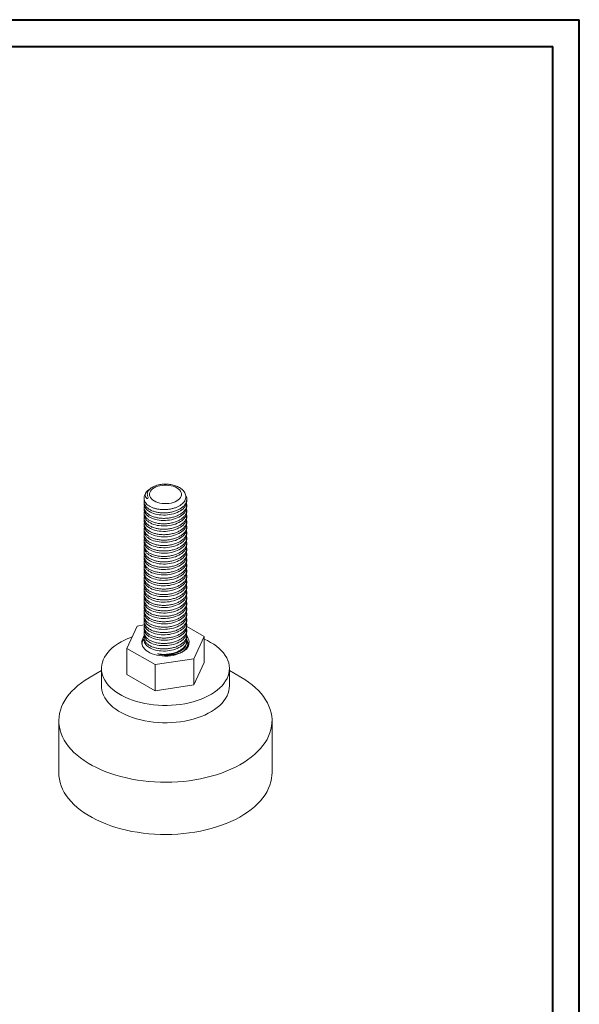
# Model space of a CAD drawing. Header units: millimetres. Extents: x 0 to 210, y 0 to 297.
# Tile 6 of 6: x 105 to 210, y 113 to 297. Entities that reach past the tile are written whole.
import ezdxf

# ---------------------------------------------------------------- set-up
doc = ezdxf.new("R2010")
doc.units = ezdxf.units.MM

msp = doc.modelspace()

# ---------------------------------------------------------------- linework, layer by layer
at = {"color": 7, "linetype": 'Continuous', "lineweight": 40}
for p, q in [((0.08, 297.21), (210.08, 297.21)), ((210.08, 0.21), (210.08, 297.21)), ((210.08, 292.21), (210.08, 297.21)), ((10.08, 292.21), (205.08, 292.21)), ((205.08, 5.21), (205.08, 292.21))]:
    msp.add_line(p, q, dxfattribs=at)
at = {"color": 7, "linetype": 'Continuous', "lineweight": 15}
for p, q in [((136.42, 206.85), (136.42, 207.26)), ((128.42, 206.75), (128.42, 206.34)), ((128.42, 205.73), (128.42, 205.32)), ((136.42, 205.83), (136.42, 206.24)), ((136.42, 204.81), (136.42, 205.21)), ((128.42, 204.7), (128.42, 204.3)), ((128.42, 203.68), (128.42, 203.28)), ((136.42, 203.79), (136.42, 204.19)), ((128.42, 202.66), (128.42, 202.26)), ((128.42, 201.64), (128.42, 201.24)), ((136.42, 202.77), (136.42, 203.17)), ((136.42, 201.75), (136.42, 202.15)), ((128.42, 200.62), (128.42, 200.22)), ((128.42, 199.6), (128.42, 199.2)), ((136.42, 200.73), (136.42, 201.13)), ((136.42, 199.71), (136.42, 200.11)), ((128.42, 198.58), (128.42, 198.18)), ((136.42, 198.69), (136.42, 199.09)), ((136.42, 197.66), (136.42, 198.07)), ((128.42, 197.56), (128.42, 197.15)), ((128.42, 196.54), (128.42, 196.13)), ((136.42, 196.64), (136.42, 197.05)), ((136.42, 195.62), (136.42, 196.03)), ((128.42, 195.52), (128.42, 195.11)), ((128.42, 194.5), (128.42, 194.09)), ((136.42, 194.6), (136.42, 195.01)), ((136.42, 193.58), (136.42, 193.99)), ((128.42, 193.48), (128.42, 193.07)), ((128.42, 192.46), (128.42, 192.05)), ((136.42, 192.56), (136.42, 192.97)), ((128.42, 191.44), (128.42, 191.03)), ((128.42, 190.41), (128.42, 190.01)), ((136.42, 191.54), (136.42, 191.95)), ((136.42, 190.52), (136.42, 190.93)), ((128.42, 189.39), (128.42, 188.99)), ((136.42, 189.5), (136.42, 189.9)), ((136.42, 188.48), (136.42, 188.88)), ((128.42, 188.37), (128.42, 187.97)), ((128.42, 187.35), (128.42, 186.95)), ((136.42, 187.46), (136.42, 187.86)), ((136.42, 186.44), (136.42, 186.84)), ((128.42, 186.33), (128.42, 185.93)), ((128.42, 185.31), (128.42, 184.91)), ((136.42, 185.42), (136.42, 185.82)), ((136.42, 184.4), (136.42, 184.8)), ((127.12, 183.47), (125.17, 179.28)), ((128.46, 183.67), (127.12, 183.47)), ((128.42, 184.29), (128.42, 183.89)), ((128.42, 183.27), (128.42, 182.87)), ((136.42, 183.38), (136.42, 183.78)), ((139.67, 181.52), (136.42, 183.4)), ((128.42, 182.25), (128.42, 181.84)), ((128.42, 181.23), (128.42, 180.82)), ((136.42, 182.35), (136.42, 182.76)), ((136.42, 181.33), (136.42, 181.74)), ((137.73, 177.34), (139.67, 181.52)), ((139.67, 181.52), (139.67, 176.62)), ((125.17, 179.28), (130.48, 176.22)), ((125.17, 179.28), (125.17, 174.38)), ((136.42, 180.4), (136.42, 180.72)), ((130.48, 176.22), (137.73, 177.34)), ((135.56, 178.58), (135.56, 178.57)), ((137.73, 177.34), (137.73, 172.44)), ((120.42, 175.5), (120.42, 172.24)), ((130.48, 176.22), (130.48, 171.32)), ((137.73, 172.44), (139.67, 176.62)), ((144.42, 172.24), (144.42, 175.5)), ((120.42, 175.11), (118.28, 173.87)), ((125.17, 174.38), (130.48, 171.32)), ((146.57, 173.87), (144.42, 175.11)), ((130.48, 171.32), (137.73, 172.44)), ((112.42, 165.7), (112.42, 155.91)), ((152.42, 155.91), (152.42, 165.7))]:
    msp.add_line(p, q, dxfattribs=at)
at = {"color": 8, "linetype": 'Continuous', "lineweight": 15}
msp.add_line((135.56, 178.58), (135.16, 178.38), dxfattribs=at)
at = {"color": 7, "linetype": 'Continuous', "lineweight": 15, "flags": 128}
for points in [[(129.6, 209.24), (129.55, 209.22), (129.16, 208.94), (128.89, 208.66), (128.71, 208.34), (128.65, 208.04), (128.71, 207.73), (128.78, 207.59), (128.9, 207.46), (128.96, 207.42), (129.03, 207.39), (129.07, 207.39), (129.09, 207.39), (129.11, 207.4), (129.12, 207.41), (129.14, 207.43), (129.15, 207.46), (129.17, 207.57), (129.18, 207.64), (129.18, 207.64)], [(130.3, 206.94), (130.63, 206.78), (130.99, 206.64), (131.37, 206.54), (131.79, 206.47), (132.21, 206.44), (132.64, 206.44), (133.06, 206.47), (133.47, 206.54), (133.86, 206.64), (134.22, 206.78), (134.54, 206.94), (134.82, 207.13), (135.06, 207.33), (135.23, 207.56), (135.35, 207.8), (135.42, 208.04), (135.42, 208.29), (135.35, 208.53), (135.23, 208.77), (135.06, 208.99), (134.82, 209.2), (134.54, 209.39), (134.22, 209.55), (133.86, 209.68), (133.47, 209.79), (133.06, 209.86), (132.64, 209.89), (132.21, 209.89), (131.79, 209.86), (131.37, 209.79), (130.99, 209.68), (130.63, 209.55), (130.3, 209.39), (130.02, 209.2), (129.79, 208.99), (129.61, 208.77), (129.49, 208.53), (129.43, 208.29), (129.43, 208.04), (129.49, 207.8), (129.61, 207.56), (129.79, 207.33), (130.02, 207.13), (130.3, 206.94)], [(140.91, 180.4), (141.49, 180.04), (142.02, 179.66), (142.5, 179.26), (142.94, 178.84), (143.32, 178.41), (143.65, 177.95), (143.92, 177.49), (144.13, 177.02), (144.29, 176.54), (144.39, 176.05), (144.42, 175.56), (144.4, 175.08), (144.32, 174.59), (144.18, 174.11), (143.98, 173.63), (143.72, 173.17), (143.41, 172.71), (143.04, 172.27), (142.62, 171.85), (142.14, 171.44), (141.62, 171.06), (141.06, 170.69), (140.45, 170.35), (139.8, 170.04), (139.11, 169.75), (138.39, 169.49), (137.64, 169.27), (136.87, 169.07), (136.07, 168.9), (135.26, 168.77), (134.43, 168.67), (133.59, 168.61), (132.74, 168.58), (131.89, 168.58), (131.05, 168.62), (130.21, 168.69), (129.39, 168.8), (128.57, 168.94), (127.78, 169.11), (127.01, 169.32), (126.27, 169.56), (125.56, 169.82), (124.88, 170.11), (124.24, 170.43), (123.64, 170.78), (123.09, 171.15), (122.58, 171.54), (122.12, 171.95), (121.71, 172.38), (121.36, 172.82), (121.06, 173.28), (120.81, 173.75), (120.63, 174.23), (120.5, 174.71), (120.43, 175.2), (120.43, 175.69), (120.48, 176.17), (120.59, 176.66), (120.76, 177.14), (120.99, 177.61), (121.28, 178.07), (121.62, 178.52), (122.01, 178.95), (122.46, 179.36), (122.96, 179.76), (123.5, 180.14), (124.09, 180.49), (124.72, 180.81), (125.39, 181.11), (126.09, 181.39), (126.16, 181.41)], [(128.45, 181.57), (128.34, 181.43), (128.16, 181.15), (128.04, 180.86), (127.97, 180.57), (127.97, 180.27), (128.03, 179.98), (128.14, 179.69), (128.31, 179.41), (128.54, 179.14), (128.81, 178.89), (129.14, 178.66), (129.51, 178.45), (129.92, 178.27), (130.36, 178.12), (130.83, 178), (131.32, 177.91), (131.82, 177.85), (132.33, 177.83), (132.85, 177.84), (133.35, 177.89), (133.85, 177.96), (134.33, 178.07), (134.78, 178.22), (135.2, 178.39), (135.58, 178.59)], [(139.67, 181.02), (140.29, 180.73), (140.91, 180.4)], [(130.95, 178.26), (131.42, 178.17), (131.91, 178.11), (132.41, 178.09), (132.91, 178.11), (133.4, 178.16), (133.87, 178.25), (134.32, 178.37), (134.74, 178.52), (135.13, 178.7), (135.48, 178.91), (135.77, 179.14), (136.02, 179.39), (136.21, 179.66), (136.34, 179.93), (136.41, 180.22), (136.42, 180.4)], [(146.57, 173.87), (147.32, 173.41), (148.02, 172.93), (148.68, 172.43), (149.3, 171.9), (149.86, 171.36), (150.37, 170.81), (150.82, 170.23), (151.22, 169.65), (151.57, 169.05), (151.85, 168.44), (152.08, 167.82), (152.25, 167.2), (152.37, 166.57), (152.42, 165.94), (152.41, 165.31), (152.34, 164.68), (152.22, 164.05), (152.03, 163.43), (151.79, 162.82), (151.49, 162.21), (151.13, 161.62), (150.71, 161.03), (150.24, 160.46), (149.72, 159.91), (149.15, 159.37), (148.52, 158.85), (147.85, 158.36), (147.13, 157.88), (146.37, 157.43), (145.57, 157), (144.72, 156.6), (143.84, 156.23), (142.93, 155.88), (141.99, 155.56), (141.01, 155.28), (140.01, 155.02), (138.99, 154.8), (137.95, 154.61), (136.89, 154.45), (135.82, 154.33), (134.74, 154.24), (133.65, 154.18), (132.56, 154.16), (131.47, 154.17), (130.38, 154.22), (129.29, 154.3), (128.22, 154.42), (127.16, 154.57), (126.11, 154.75), (125.09, 154.96), (124.08, 155.21), (123.1, 155.49), (122.15, 155.8), (121.23, 156.14), (120.34, 156.5), (119.49, 156.9), (118.67, 157.32), (117.9, 157.77), (117.17, 158.24), (116.49, 158.73), (115.85, 159.24), (115.26, 159.77), (114.73, 160.32), (114.25, 160.89), (113.82, 161.47), (113.44, 162.06), (113.13, 162.67), (112.87, 163.28), (112.67, 163.9), (112.53, 164.52), (112.45, 165.15), (112.42, 165.78), (112.46, 166.41), (112.56, 167.04), (112.71, 167.67), (112.93, 168.28), (113.2, 168.9), (113.53, 169.5), (113.92, 170.09), (114.36, 170.66), (114.86, 171.23), (115.41, 171.77), (116.01, 172.3), (116.65, 172.81), (117.35, 173.29), (118.09, 173.76), (118.28, 173.87)], [(144.42, 172.24), (144.4, 171.81), (144.32, 171.32), (144.18, 170.84), (143.98, 170.37), (143.72, 169.9), (143.41, 169.45), (143.04, 169), (142.62, 168.58), (142.14, 168.17), (141.62, 167.79), (141.06, 167.43), (140.45, 167.09), (139.8, 166.77), (139.11, 166.49), (138.39, 166.23), (137.64, 166), (136.87, 165.8), (136.07, 165.64), (135.26, 165.5), (134.43, 165.41), (133.59, 165.34), (132.74, 165.31), (131.89, 165.32), (131.05, 165.35), (130.21, 165.43), (129.39, 165.53), (128.57, 165.68), (127.78, 165.85), (127.01, 166.05), (126.27, 166.29), (125.56, 166.55), (124.88, 166.85), (124.24, 167.17), (123.64, 167.51), (123.09, 167.88), (122.58, 168.27), (122.12, 168.69), (121.71, 169.11), (121.36, 169.56), (121.06, 170.01), (120.81, 170.48), (120.63, 170.96), (120.5, 171.44), (120.43, 171.93), (120.42, 172.24)], [(152.42, 155.91), (152.41, 155.51), (152.34, 154.88), (152.22, 154.26), (152.03, 153.63), (151.79, 153.02), (151.49, 152.41), (151.13, 151.82), (150.71, 151.23), (150.24, 150.66), (149.72, 150.11), (149.15, 149.57), (148.52, 149.06), (147.85, 148.56), (147.13, 148.08), (146.37, 147.63), (145.57, 147.2), (144.72, 146.8), (143.84, 146.43), (142.93, 146.08), (141.99, 145.77), (141.01, 145.48), (140.01, 145.22), (138.99, 145), (137.95, 144.81), (136.89, 144.65), (135.82, 144.53), (134.74, 144.44), (133.65, 144.38), (132.56, 144.36), (131.47, 144.37), (130.38, 144.42), (129.29, 144.5), (128.22, 144.62), (127.16, 144.77), (126.11, 144.95), (125.09, 145.17), (124.08, 145.41), (123.1, 145.69), (122.15, 146), (121.23, 146.34), (120.34, 146.71), (119.49, 147.1), (118.67, 147.52), (117.9, 147.97), (117.17, 148.44), (116.49, 148.93), (115.85, 149.44), (115.26, 149.97), (114.73, 150.52), (114.25, 151.09), (113.82, 151.67), (113.44, 152.26), (113.13, 152.87), (112.87, 153.48), (112.67, 154.1), (112.53, 154.73), (112.45, 155.35), (112.42, 155.91)]]:
    msp.add_lwpolyline(points, dxfattribs=at)
at = {"color": 7, "linetype": 'Continuous', "lineweight": 15}
for centre, radius, start, end in [((135.11, 180.38), 1.75, 303.172, 41.3646), ((133.75, 181.77), 3.67, 299.8698, 309.1103)]:
    msp.add_arc(centre, radius, start, end, dxfattribs=at)
for points, knots in [([(135.49, 209.13), (135.61, 209.03), (135.84, 208.82), (136.08, 208.47), (136.23, 208.1), (136.28, 207.71), (136.22, 207.32), (136.05, 206.94), (135.78, 206.58), (135.41, 206.25), (134.96, 205.96), (134.43, 205.71), (133.85, 205.52), (133.22, 205.38), (132.57, 205.31), (131.9, 205.3), (131.26, 205.35), (130.63, 205.47), (130.06, 205.64), (129.55, 205.87), (129.13, 206.14), (128.79, 206.45), (128.55, 206.79), (128.43, 207.11), (128.44, 207.31), (128.44, 207.38)], [0, 0, 0, 0, 0.040193, 0.08262, 0.126275, 0.168718, 0.212361, 0.255348, 0.299562, 0.342851, 0.387389, 0.430872, 0.475587, 0.519542, 0.56477, 0.60873, 0.65394, 0.698324, 0.743994, 0.788398, 0.83408, 0.878648, 0.924504, 0.971834, 1, 1, 1, 1]), ([(129.18, 207.64), (129.13, 207.73), (129.04, 207.91), (129.01, 208.21), (129.05, 208.51), (129.18, 208.81), (129.41, 209.1), (129.72, 209.37), (130.12, 209.6), (130.58, 209.79), (130.93, 209.9), (131.12, 209.94), (131.14, 209.94)], [0, 0, 0, 0, 0.09912, 0.200669, 0.308717, 0.419653, 0.532006, 0.647604, 0.760193, 0.875856, 0.991835, 1, 1, 1, 1]), ([(135.49, 209.13), (135.41, 209.19), (135.23, 209.34), (134.9, 209.53), (134.51, 209.7), (134.1, 209.85), (133.67, 209.96), (133.22, 210.03), (132.76, 210.08), (132.3, 210.08), (131.84, 210.06), (131.45, 210.01), (131.22, 209.96), (131.14, 209.94)], [0, 0, 0, 0, 0.076341, 0.171791, 0.26864, 0.36581, 0.462711, 0.559216, 0.6554, 0.751435, 0.847536, 0.943882, 1, 1, 1, 1]), ([(128.92, 208.69), (128.9, 208.67), (128.81, 208.57), (128.69, 208.36), (128.54, 208.06), (128.46, 207.74), (128.42, 207.51), (128.42, 207.39), (128.43, 207.38)], [0, 0, 0, 0, 0.046732, 0.27934, 0.504843, 0.747595, 0.982777, 1, 1, 1, 1]), ([(128.48, 207.05), (128.45, 206.95), (128.39, 206.71), (128.48, 206.32), (128.7, 205.92), (129.08, 205.55), (129.58, 205.23), (130.18, 204.97), (130.88, 204.79), (131.64, 204.69), (132.42, 204.68), (133.21, 204.75), (133.96, 204.92), (134.66, 205.17), (135.27, 205.49), (135.77, 205.87), (136.14, 206.3), (136.37, 206.77), (136.44, 207.25), (136.4, 207.66), (136.28, 207.89), (136.23, 207.98)], [0, 0, 0, 0, 0.039937, 0.094196, 0.149523, 0.204851, 0.25911, 0.313369, 0.368696, 0.424024, 0.478283, 0.532542, 0.587869, 0.643197, 0.697456, 0.751715, 0.807043, 0.86237, 0.916629, 0.968241, 1, 1, 1, 1]), ([(136.42, 206.85), (136.42, 206.54), (136.32, 206.21), (135.92, 205.6), (135.61, 205.32), (134.89, 204.86), (134.44, 204.67), (133.46, 204.39), (132.93, 204.31), (131.91, 204.27), (131.38, 204.3), (130.4, 204.49), (129.96, 204.65), (129.23, 205.02), (128.93, 205.26), (128.52, 205.78), (128.42, 206.07), (128.42, 206.34)], [0, 0, 0, 0, 0.125, 0.125, 0.25, 0.25, 0.375, 0.375, 0.5, 0.5, 0.625, 0.625, 0.75, 0.75, 0.875, 0.875, 1, 1, 1, 1]), ([(128.48, 206.03), (128.45, 205.93), (128.39, 205.69), (128.48, 205.3), (128.7, 204.9), (129.08, 204.53), (129.58, 204.21), (130.18, 203.95), (130.88, 203.77), (131.64, 203.67), (132.42, 203.66), (133.21, 203.73), (133.96, 203.9), (134.66, 204.15), (135.27, 204.46), (135.77, 204.85), (136.14, 205.28), (136.37, 205.75), (136.45, 206.18), (136.4, 206.44), (136.37, 206.54)], [0, 0, 0, 0, 0.042262, 0.099261, 0.157382, 0.215503, 0.272502, 0.329501, 0.387622, 0.445743, 0.502742, 0.559741, 0.617862, 0.675984, 0.732982, 0.789981, 0.848102, 0.906224, 0.963223, 1, 1, 1, 1]), ([(136.42, 205.83), (136.42, 205.52), (136.32, 205.19), (135.92, 204.58), (135.61, 204.3), (134.89, 203.84), (134.44, 203.64), (133.46, 203.37), (132.93, 203.29), (131.91, 203.25), (131.38, 203.28), (130.4, 203.47), (129.96, 203.63), (129.23, 204), (128.93, 204.24), (128.52, 204.76), (128.42, 205.05), (128.42, 205.32)], [0, 0, 0, 0, 0.125, 0.125, 0.25, 0.25, 0.375, 0.375, 0.5, 0.5, 0.625, 0.625, 0.75, 0.75, 0.875, 0.875, 1, 1, 1, 1]), ([(128.48, 205.01), (128.45, 204.91), (128.39, 204.67), (128.48, 204.28), (128.7, 203.88), (129.08, 203.51), (129.58, 203.19), (130.18, 202.93), (130.88, 202.75), (131.64, 202.65), (132.42, 202.64), (133.21, 202.71), (133.96, 202.88), (134.66, 203.12), (135.27, 203.44), (135.77, 203.83), (136.14, 204.26), (136.37, 204.73), (136.45, 205.16), (136.4, 205.42), (136.37, 205.52)], [0, 0, 0, 0, 0.0422619, 0.0992608, 0.157382, 0.2155032, 0.2725021, 0.3295009, 0.3876221, 0.4457434, 0.5027422, 0.5597411, 0.6178623, 0.6759835, 0.7329824, 0.7899813, 0.8481025, 0.9062237, 0.9632226, 1, 1, 1, 1]), ([(136.42, 204.81), (136.42, 204.5), (136.32, 204.17), (135.92, 203.56), (135.61, 203.28), (134.89, 202.82), (134.44, 202.62), (133.46, 202.35), (132.93, 202.27), (131.91, 202.23), (131.38, 202.26), (130.4, 202.45), (129.96, 202.61), (129.23, 202.98), (128.93, 203.22), (128.52, 203.74), (128.42, 204.02), (128.42, 204.3)], [0, 0, 0, 0, 0.125, 0.125, 0.25, 0.25, 0.375, 0.375, 0.5, 0.5, 0.625, 0.625, 0.75, 0.75, 0.875, 0.875, 1, 1, 1, 1]), ([(128.48, 203.99), (128.45, 203.89), (128.39, 203.65), (128.48, 203.26), (128.7, 202.86), (129.08, 202.49), (129.58, 202.17), (130.18, 201.91), (130.88, 201.73), (131.64, 201.63), (132.42, 201.62), (133.21, 201.69), (133.96, 201.86), (134.66, 202.1), (135.27, 202.42), (135.77, 202.8), (136.14, 203.24), (136.37, 203.71), (136.45, 204.14), (136.4, 204.4), (136.37, 204.5)], [0, 0, 0, 0, 0.042262, 0.099261, 0.157382, 0.215503, 0.272502, 0.329501, 0.387622, 0.445743, 0.502742, 0.559741, 0.617862, 0.675984, 0.732982, 0.789981, 0.848102, 0.906224, 0.963223, 1, 1, 1, 1]), ([(136.42, 203.79), (136.42, 203.47), (136.32, 203.15), (135.92, 202.54), (135.61, 202.26), (134.89, 201.8), (134.44, 201.6), (133.46, 201.32), (132.93, 201.24), (131.91, 201.21), (131.38, 201.24), (130.4, 201.43), (129.96, 201.58), (129.23, 201.96), (128.93, 202.2), (128.52, 202.72), (128.42, 203), (128.42, 203.28)], [0, 0, 0, 0, 0.125, 0.125, 0.25, 0.25, 0.375, 0.375, 0.5, 0.5, 0.625, 0.625, 0.75, 0.75, 0.875, 0.875, 1, 1, 1, 1]), ([(128.48, 202.97), (128.45, 202.87), (128.39, 202.63), (128.48, 202.24), (128.7, 201.84), (129.08, 201.47), (129.58, 201.15), (130.18, 200.89), (130.88, 200.71), (131.64, 200.61), (132.42, 200.59), (133.21, 200.67), (133.96, 200.83), (134.66, 201.08), (135.27, 201.4), (135.77, 201.78), (136.14, 202.22), (136.37, 202.69), (136.45, 203.12), (136.4, 203.38), (136.37, 203.48)], [0, 0, 0, 0, 0.042262, 0.099261, 0.157382, 0.215503, 0.272502, 0.329501, 0.387622, 0.445743, 0.502742, 0.559741, 0.617862, 0.675984, 0.732982, 0.789981, 0.848102, 0.906224, 0.963223, 1, 1, 1, 1]), ([(136.42, 202.77), (136.42, 202.45), (136.32, 202.13), (135.92, 201.52), (135.61, 201.24), (134.89, 200.78), (134.44, 200.58), (133.46, 200.3), (132.93, 200.22), (131.91, 200.18), (131.38, 200.22), (130.4, 200.41), (129.96, 200.56), (129.23, 200.94), (128.93, 201.18), (128.52, 201.7), (128.42, 201.98), (128.42, 202.26)], [0, 0, 0, 0, 0.125, 0.125, 0.25, 0.25, 0.375, 0.375, 0.5, 0.5, 0.625, 0.625, 0.75, 0.75, 0.875, 0.875, 1, 1, 1, 1]), ([(128.48, 201.95), (128.45, 201.85), (128.39, 201.61), (128.48, 201.22), (128.7, 200.82), (129.08, 200.45), (129.58, 200.13), (130.18, 199.87), (130.88, 199.69), (131.64, 199.59), (132.42, 199.57), (133.21, 199.65), (133.96, 199.81), (134.66, 200.06), (135.27, 200.38), (135.77, 200.76), (136.14, 201.2), (136.37, 201.67), (136.45, 202.1), (136.4, 202.36), (136.37, 202.46)], [0, 0, 0, 0, 0.042262, 0.099261, 0.157382, 0.215503, 0.272502, 0.329501, 0.387622, 0.445743, 0.502742, 0.559741, 0.617862, 0.675984, 0.732982, 0.789981, 0.848102, 0.906224, 0.963223, 1, 1, 1, 1]), ([(136.42, 201.75), (136.42, 201.43), (136.32, 201.11), (135.92, 200.5), (135.61, 200.22), (134.89, 199.76), (134.44, 199.56), (133.46, 199.28), (132.93, 199.2), (131.91, 199.16), (131.38, 199.2), (130.4, 199.39), (129.96, 199.54), (129.23, 199.92), (128.93, 200.16), (128.52, 200.68), (128.42, 200.96), (128.42, 201.24)], [0, 0, 0, 0, 0.125, 0.125, 0.25, 0.25, 0.375, 0.375, 0.5, 0.5, 0.625, 0.625, 0.75, 0.75, 0.875, 0.875, 1, 1, 1, 1]), ([(128.48, 200.93), (128.45, 200.83), (128.39, 200.59), (128.48, 200.2), (128.7, 199.8), (129.08, 199.43), (129.58, 199.11), (130.18, 198.85), (130.88, 198.67), (131.64, 198.57), (132.42, 198.55), (133.21, 198.63), (133.96, 198.79), (134.66, 199.04), (135.27, 199.36), (135.77, 199.74), (136.14, 200.18), (136.37, 200.65), (136.45, 201.08), (136.4, 201.34), (136.37, 201.44)], [0, 0, 0, 0, 0.042262, 0.099261, 0.157382, 0.215503, 0.272502, 0.329501, 0.387622, 0.445743, 0.502742, 0.559741, 0.617862, 0.675984, 0.732982, 0.789981, 0.848102, 0.906224, 0.963223, 1, 1, 1, 1]), ([(136.42, 200.73), (136.42, 200.41), (136.32, 200.08), (135.92, 199.47), (135.61, 199.19), (134.89, 198.74), (134.44, 198.54), (133.46, 198.26), (132.93, 198.18), (131.91, 198.14), (131.38, 198.18), (130.4, 198.37), (129.96, 198.52), (129.23, 198.9), (128.93, 199.14), (128.52, 199.66), (128.42, 199.94), (128.42, 200.22)], [0, 0, 0, 0, 0.125, 0.125, 0.25, 0.25, 0.375, 0.375, 0.5, 0.5, 0.625, 0.625, 0.75, 0.75, 0.875, 0.875, 1, 1, 1, 1]), ([(128.48, 199.91), (128.45, 199.81), (128.39, 199.57), (128.48, 199.18), (128.7, 198.78), (129.08, 198.41), (129.58, 198.09), (130.18, 197.83), (130.88, 197.64), (131.64, 197.55), (132.42, 197.53), (133.21, 197.61), (133.96, 197.77), (134.66, 198.02), (135.27, 198.34), (135.77, 198.72), (136.14, 199.16), (136.37, 199.63), (136.45, 200.06), (136.4, 200.32), (136.37, 200.42)], [0, 0, 0, 0, 0.0422619, 0.0992608, 0.157382, 0.2155032, 0.2725021, 0.3295009, 0.3876221, 0.4457434, 0.5027422, 0.5597411, 0.6178623, 0.6759835, 0.7329824, 0.7899813, 0.8481025, 0.9062237, 0.9632226, 1, 1, 1, 1]), ([(136.42, 199.71), (136.42, 199.39), (136.32, 199.06), (135.92, 198.45), (135.61, 198.17), (134.89, 197.72), (134.44, 197.52), (133.46, 197.24), (132.93, 197.16), (131.91, 197.12), (131.38, 197.16), (130.4, 197.35), (129.96, 197.5), (129.23, 197.88), (128.93, 198.12), (128.52, 198.64), (128.42, 198.92), (128.42, 199.2)], [0, 0, 0, 0, 0.125, 0.125, 0.25, 0.25, 0.375, 0.375, 0.5, 0.5, 0.625, 0.625, 0.75, 0.75, 0.875, 0.875, 1, 1, 1, 1]), ([(128.48, 198.89), (128.45, 198.79), (128.39, 198.55), (128.48, 198.16), (128.7, 197.75), (129.08, 197.38), (129.58, 197.06), (130.18, 196.81), (130.88, 196.62), (131.64, 196.52), (132.42, 196.51), (133.21, 196.59), (133.96, 196.75), (134.66, 197), (135.27, 197.32), (135.77, 197.7), (136.14, 198.14), (136.37, 198.61), (136.45, 199.03), (136.4, 199.3), (136.37, 199.4)], [0, 0, 0, 0, 0.042262, 0.099261, 0.157382, 0.215503, 0.272502, 0.329501, 0.387622, 0.445743, 0.502742, 0.559741, 0.617862, 0.675984, 0.732982, 0.789981, 0.848102, 0.906224, 0.963223, 1, 1, 1, 1]), ([(136.42, 198.69), (136.42, 198.37), (136.32, 198.04), (135.92, 197.43), (135.61, 197.15), (134.89, 196.7), (134.44, 196.5), (133.46, 196.22), (132.93, 196.14), (131.91, 196.1), (131.38, 196.14), (130.4, 196.33), (129.96, 196.48), (129.23, 196.86), (128.93, 197.09), (128.52, 197.62), (128.42, 197.9), (128.42, 198.18)], [0, 0, 0, 0, 0.125, 0.125, 0.25, 0.25, 0.375, 0.375, 0.5, 0.5, 0.625, 0.625, 0.75, 0.75, 0.875, 0.875, 1, 1, 1, 1]), ([(128.48, 197.87), (128.45, 197.77), (128.39, 197.52), (128.48, 197.14), (128.7, 196.73), (129.08, 196.36), (129.58, 196.04), (130.18, 195.79), (130.88, 195.6), (131.64, 195.5), (132.42, 195.49), (133.21, 195.57), (133.96, 195.73), (134.66, 195.98), (135.27, 196.3), (135.77, 196.68), (136.14, 197.12), (136.37, 197.59), (136.45, 198.01), (136.4, 198.28), (136.37, 198.38)], [0, 0, 0, 0, 0.042262, 0.099261, 0.157382, 0.215503, 0.272502, 0.329501, 0.387622, 0.445743, 0.502742, 0.559741, 0.617862, 0.675984, 0.732982, 0.789981, 0.848102, 0.906224, 0.963223, 1, 1, 1, 1]), ([(136.42, 197.66), (136.42, 197.35), (136.32, 197.02), (135.92, 196.41), (135.61, 196.13), (134.89, 195.68), (134.44, 195.48), (133.46, 195.2), (132.93, 195.12), (131.91, 195.08), (131.38, 195.12), (130.4, 195.31), (129.96, 195.46), (129.23, 195.84), (128.93, 196.07), (128.52, 196.6), (128.42, 196.88), (128.42, 197.15)], [0, 0, 0, 0, 0.125, 0.125, 0.25, 0.25, 0.375, 0.375, 0.5, 0.5, 0.625, 0.625, 0.75, 0.75, 0.875, 0.875, 1, 1, 1, 1]), ([(128.48, 196.85), (128.45, 196.74), (128.39, 196.5), (128.48, 196.12), (128.7, 195.71), (129.08, 195.34), (129.58, 195.02), (130.18, 194.77), (130.88, 194.58), (131.64, 194.48), (132.42, 194.47), (133.21, 194.55), (133.96, 194.71), (134.66, 194.96), (135.27, 195.28), (135.77, 195.66), (136.14, 196.1), (136.37, 196.57), (136.45, 196.99), (136.4, 197.25), (136.37, 197.36)], [0, 0, 0, 0, 0.042262, 0.099261, 0.157382, 0.215503, 0.272502, 0.329501, 0.387622, 0.445743, 0.502742, 0.559741, 0.617862, 0.675984, 0.732982, 0.789981, 0.848102, 0.906224, 0.963223, 1, 1, 1, 1]), ([(136.42, 196.64), (136.42, 196.33), (136.32, 196), (135.92, 195.39), (135.61, 195.11), (134.89, 194.66), (134.44, 194.46), (133.46, 194.18), (132.93, 194.1), (131.91, 194.06), (131.38, 194.1), (130.4, 194.29), (129.96, 194.44), (129.23, 194.82), (128.93, 195.05), (128.52, 195.57), (128.42, 195.86), (128.42, 196.13)], [0, 0, 0, 0, 0.125, 0.125, 0.25, 0.25, 0.375, 0.375, 0.5, 0.5, 0.625, 0.625, 0.75, 0.75, 0.875, 0.875, 1, 1, 1, 1]), ([(128.48, 195.83), (128.45, 195.72), (128.39, 195.48), (128.48, 195.1), (128.7, 194.69), (129.08, 194.32), (129.58, 194), (130.18, 193.75), (130.88, 193.56), (131.64, 193.46), (132.42, 193.45), (133.21, 193.52), (133.96, 193.69), (134.66, 193.94), (135.27, 194.26), (135.77, 194.64), (136.14, 195.08), (136.37, 195.55), (136.45, 195.97), (136.4, 196.23), (136.37, 196.34)], [0, 0, 0, 0, 0.042262, 0.099261, 0.157382, 0.215503, 0.272502, 0.329501, 0.387622, 0.445743, 0.502742, 0.559741, 0.617862, 0.675984, 0.732982, 0.789981, 0.848102, 0.906224, 0.963223, 1, 1, 1, 1]), ([(136.42, 195.62), (136.42, 195.31), (136.32, 194.98), (135.92, 194.37), (135.61, 194.09), (134.89, 193.64), (134.44, 193.44), (133.46, 193.16), (132.93, 193.08), (131.91, 193.04), (131.38, 193.08), (130.4, 193.27), (129.96, 193.42), (129.23, 193.8), (128.93, 194.03), (128.52, 194.55), (128.42, 194.84), (128.42, 195.11)], [0, 0, 0, 0, 0.125, 0.125, 0.25, 0.25, 0.375, 0.375, 0.5, 0.5, 0.625, 0.625, 0.75, 0.75, 0.875, 0.875, 1, 1, 1, 1]), ([(128.48, 194.81), (128.45, 194.7), (128.39, 194.46), (128.48, 194.08), (128.7, 193.67), (129.08, 193.3), (129.58, 192.98), (130.18, 192.72), (130.88, 192.54), (131.64, 192.44), (132.42, 192.43), (133.21, 192.5), (133.96, 192.67), (134.66, 192.92), (135.27, 193.24), (135.77, 193.62), (136.14, 194.05), (136.37, 194.52), (136.45, 194.95), (136.4, 195.21), (136.37, 195.32)], [0, 0, 0, 0, 0.042262, 0.099261, 0.157382, 0.215503, 0.272502, 0.329501, 0.387622, 0.445743, 0.502742, 0.559741, 0.617862, 0.675984, 0.732982, 0.789981, 0.848102, 0.906224, 0.963223, 1, 1, 1, 1]), ([(136.42, 194.6), (136.42, 194.29), (136.32, 193.96), (135.92, 193.35), (135.61, 193.07), (134.89, 192.61), (134.44, 192.42), (133.46, 192.14), (132.93, 192.06), (131.91, 192.02), (131.38, 192.06), (130.4, 192.25), (129.96, 192.4), (129.23, 192.78), (128.93, 193.01), (128.52, 193.53), (128.42, 193.82), (128.42, 194.09)], [0, 0, 0, 0, 0.125, 0.125, 0.25, 0.25, 0.375, 0.375, 0.5, 0.5, 0.625, 0.625, 0.75, 0.75, 0.875, 0.875, 1, 1, 1, 1]), ([(128.48, 193.78), (128.45, 193.68), (128.39, 193.44), (128.48, 193.06), (128.7, 192.65), (129.08, 192.28), (129.58, 191.96), (130.18, 191.7), (130.88, 191.52), (131.64, 191.42), (132.42, 191.41), (133.21, 191.48), (133.96, 191.65), (134.66, 191.9), (135.27, 192.22), (135.77, 192.6), (136.14, 193.03), (136.37, 193.5), (136.45, 193.93), (136.4, 194.19), (136.37, 194.3)], [0, 0, 0, 0, 0.042262, 0.099261, 0.157382, 0.215503, 0.272502, 0.329501, 0.387622, 0.445743, 0.502742, 0.559741, 0.617862, 0.675984, 0.732982, 0.789981, 0.848102, 0.906224, 0.963223, 1, 1, 1, 1]), ([(136.42, 193.58), (136.42, 193.27), (136.32, 192.94), (135.92, 192.33), (135.61, 192.05), (134.89, 191.59), (134.44, 191.4), (133.46, 191.12), (132.93, 191.04), (131.91, 191), (131.38, 191.03), (130.4, 191.23), (129.96, 191.38), (129.23, 191.76), (128.93, 191.99), (128.52, 192.51), (128.42, 192.8), (128.42, 193.07)], [0, 0, 0, 0, 0.125, 0.125, 0.25, 0.25, 0.375, 0.375, 0.5, 0.5, 0.625, 0.625, 0.75, 0.75, 0.875, 0.875, 1, 1, 1, 1]), ([(128.48, 192.76), (128.45, 192.66), (128.39, 192.42), (128.48, 192.03), (128.7, 191.63), (129.08, 191.26), (129.58, 190.94), (130.18, 190.68), (130.88, 190.5), (131.64, 190.4), (132.42, 190.39), (133.21, 190.46), (133.96, 190.63), (134.66, 190.88), (135.27, 191.2), (135.77, 191.58), (136.14, 192.01), (136.37, 192.48), (136.45, 192.91), (136.4, 193.17), (136.37, 193.27)], [0, 0, 0, 0, 0.0422619, 0.0992608, 0.157382, 0.2155032, 0.2725021, 0.3295009, 0.3876221, 0.4457434, 0.5027422, 0.5597411, 0.6178623, 0.6759835, 0.7329824, 0.7899813, 0.8481025, 0.9062237, 0.9632226, 1, 1, 1, 1]), ([(136.42, 192.56), (136.42, 192.25), (136.32, 191.92), (135.92, 191.31), (135.61, 191.03), (134.89, 190.57), (134.44, 190.38), (133.46, 190.1), (132.93, 190.02), (131.91, 189.98), (131.38, 190.01), (130.4, 190.2), (129.96, 190.36), (129.23, 190.73), (128.93, 190.97), (128.52, 191.49), (128.42, 191.78), (128.42, 192.05)], [0, 0, 0, 0, 0.125, 0.125, 0.25, 0.25, 0.375, 0.375, 0.5, 0.5, 0.625, 0.625, 0.75, 0.75, 0.875, 0.875, 1, 1, 1, 1]), ([(128.48, 191.74), (128.45, 191.64), (128.39, 191.4), (128.48, 191.01), (128.7, 190.61), (129.08, 190.24), (129.58, 189.92), (130.18, 189.66), (130.88, 189.48), (131.64, 189.38), (132.42, 189.37), (133.21, 189.44), (133.96, 189.61), (134.66, 189.86), (135.27, 190.18), (135.77, 190.56), (136.14, 190.99), (136.37, 191.46), (136.45, 191.89), (136.4, 192.15), (136.37, 192.25)], [0, 0, 0, 0, 0.042262, 0.099261, 0.157382, 0.215503, 0.272502, 0.329501, 0.387622, 0.445743, 0.502742, 0.559741, 0.617862, 0.675984, 0.732982, 0.789981, 0.848102, 0.906224, 0.963223, 1, 1, 1, 1]), ([(136.42, 191.54), (136.42, 191.23), (136.32, 190.9), (135.92, 190.29), (135.61, 190.01), (134.89, 189.55), (134.44, 189.36), (133.46, 189.08), (132.93, 189), (131.91, 188.96), (131.38, 188.99), (130.4, 189.18), (129.96, 189.34), (129.23, 189.71), (128.93, 189.95), (128.52, 190.47), (128.42, 190.76), (128.42, 191.03)], [0, 0, 0, 0, 0.125, 0.125, 0.25, 0.25, 0.375, 0.375, 0.5, 0.5, 0.625, 0.625, 0.75, 0.75, 0.875, 0.875, 1, 1, 1, 1]), ([(128.48, 190.72), (128.45, 190.62), (128.39, 190.38), (128.48, 189.99), (128.7, 189.59), (129.08, 189.22), (129.58, 188.9), (130.18, 188.64), (130.88, 188.46), (131.64, 188.36), (132.42, 188.35), (133.21, 188.42), (133.96, 188.59), (134.66, 188.84), (135.27, 189.15), (135.77, 189.54), (136.14, 189.97), (136.37, 190.44), (136.45, 190.87), (136.4, 191.13), (136.37, 191.23)], [0, 0, 0, 0, 0.042262, 0.099261, 0.157382, 0.215503, 0.272502, 0.329501, 0.387622, 0.445743, 0.502742, 0.559741, 0.617862, 0.675984, 0.732982, 0.789981, 0.848102, 0.906224, 0.963223, 1, 1, 1, 1]), ([(136.42, 190.52), (136.42, 190.21), (136.32, 189.88), (135.92, 189.27), (135.61, 188.99), (134.89, 188.53), (134.44, 188.33), (133.46, 188.06), (132.93, 187.98), (131.91, 187.94), (131.38, 187.97), (130.4, 188.16), (129.96, 188.32), (129.23, 188.69), (128.93, 188.93), (128.52, 189.45), (128.42, 189.73), (128.42, 190.01)], [0, 0, 0, 0, 0.125, 0.125, 0.25, 0.25, 0.375, 0.375, 0.5, 0.5, 0.625, 0.625, 0.75, 0.75, 0.875, 0.875, 1, 1, 1, 1]), ([(128.48, 189.7), (128.45, 189.6), (128.39, 189.36), (128.48, 188.97), (128.7, 188.57), (129.08, 188.2), (129.58, 187.88), (130.18, 187.62), (130.88, 187.44), (131.64, 187.34), (132.42, 187.33), (133.21, 187.4), (133.96, 187.57), (134.66, 187.81), (135.27, 188.13), (135.77, 188.52), (136.14, 188.95), (136.37, 189.42), (136.45, 189.85), (136.4, 190.11), (136.37, 190.21)], [0, 0, 0, 0, 0.042262, 0.099261, 0.157382, 0.215503, 0.272502, 0.329501, 0.387622, 0.445743, 0.502742, 0.559741, 0.617862, 0.675984, 0.732982, 0.789981, 0.848102, 0.906224, 0.963223, 1, 1, 1, 1]), ([(136.42, 189.5), (136.42, 189.19), (136.32, 188.86), (135.92, 188.25), (135.61, 187.97), (134.89, 187.51), (134.44, 187.31), (133.46, 187.04), (132.93, 186.95), (131.91, 186.92), (131.38, 186.95), (130.4, 187.14), (129.96, 187.3), (129.23, 187.67), (128.93, 187.91), (128.52, 188.43), (128.42, 188.71), (128.42, 188.99)], [0, 0, 0, 0, 0.125, 0.125, 0.25, 0.25, 0.375, 0.375, 0.5, 0.5, 0.625, 0.625, 0.75, 0.75, 0.875, 0.875, 1, 1, 1, 1]), ([(128.48, 188.68), (128.45, 188.58), (128.39, 188.34), (128.48, 187.95), (128.7, 187.55), (129.08, 187.18), (129.58, 186.86), (130.18, 186.6), (130.88, 186.42), (131.64, 186.32), (132.42, 186.3), (133.21, 186.38), (133.96, 186.55), (134.66, 186.79), (135.27, 187.11), (135.77, 187.49), (136.14, 187.93), (136.37, 188.4), (136.45, 188.83), (136.4, 189.09), (136.37, 189.19)], [0, 0, 0, 0, 0.042262, 0.099261, 0.157382, 0.215503, 0.272502, 0.329501, 0.387622, 0.445743, 0.502742, 0.559741, 0.617862, 0.675984, 0.732982, 0.789981, 0.848102, 0.906224, 0.963223, 1, 1, 1, 1]), ([(136.42, 188.48), (136.42, 188.16), (136.32, 187.84), (135.92, 187.23), (135.61, 186.95), (134.89, 186.49), (134.44, 186.29), (133.46, 186.01), (132.93, 185.93), (131.91, 185.89), (131.38, 185.93), (130.4, 186.12), (129.96, 186.27), (129.23, 186.65), (128.93, 186.89), (128.52, 187.41), (128.42, 187.69), (128.42, 187.97)], [0, 0, 0, 0, 0.125, 0.125, 0.25, 0.25, 0.375, 0.375, 0.5, 0.5, 0.625, 0.625, 0.75, 0.75, 0.875, 0.875, 1, 1, 1, 1]), ([(128.48, 187.66), (128.45, 187.56), (128.39, 187.32), (128.48, 186.93), (128.7, 186.53), (129.08, 186.16), (129.58, 185.84), (130.18, 185.58), (130.88, 185.4), (131.64, 185.3), (132.42, 185.28), (133.21, 185.36), (133.96, 185.52), (134.66, 185.77), (135.27, 186.09), (135.77, 186.47), (136.14, 186.91), (136.37, 187.38), (136.45, 187.81), (136.4, 188.07), (136.37, 188.17)], [0, 0, 0, 0, 0.042262, 0.099261, 0.157382, 0.215503, 0.272502, 0.329501, 0.387622, 0.445743, 0.502742, 0.559741, 0.617862, 0.675984, 0.732982, 0.789981, 0.848102, 0.906224, 0.963223, 1, 1, 1, 1]), ([(136.42, 187.46), (136.42, 187.14), (136.32, 186.82), (135.92, 186.21), (135.61, 185.93), (134.89, 185.47), (134.44, 185.27), (133.46, 184.99), (132.93, 184.91), (131.91, 184.87), (131.38, 184.91), (130.4, 185.1), (129.96, 185.25), (129.23, 185.63), (128.93, 185.87), (128.52, 186.39), (128.42, 186.67), (128.42, 186.95)], [0, 0, 0, 0, 0.125, 0.125, 0.25, 0.25, 0.375, 0.375, 0.5, 0.5, 0.625, 0.625, 0.75, 0.75, 0.875, 0.875, 1, 1, 1, 1]), ([(128.48, 186.64), (128.45, 186.54), (128.39, 186.3), (128.48, 185.91), (128.7, 185.51), (129.08, 185.14), (129.58, 184.82), (130.18, 184.56), (130.88, 184.38), (131.64, 184.28), (132.42, 184.26), (133.21, 184.34), (133.96, 184.5), (134.66, 184.75), (135.27, 185.07), (135.77, 185.45), (136.14, 185.89), (136.37, 186.36), (136.45, 186.79), (136.4, 187.05), (136.37, 187.15)], [0, 0, 0, 0, 0.042262, 0.099261, 0.157382, 0.215503, 0.272502, 0.329501, 0.387622, 0.445743, 0.502742, 0.559741, 0.617862, 0.675984, 0.732982, 0.789981, 0.848102, 0.906224, 0.963223, 1, 1, 1, 1]), ([(136.42, 186.44), (136.42, 186.12), (136.32, 185.8), (135.92, 185.19), (135.61, 184.91), (134.89, 184.45), (134.44, 184.25), (133.46, 183.97), (132.93, 183.89), (131.91, 183.85), (131.38, 183.89), (130.4, 184.08), (129.96, 184.23), (129.23, 184.61), (128.93, 184.85), (128.52, 185.37), (128.42, 185.65), (128.42, 185.93)], [0, 0, 0, 0, 0.125, 0.125, 0.25, 0.25, 0.375, 0.375, 0.5, 0.5, 0.625, 0.625, 0.75, 0.75, 0.875, 0.875, 1, 1, 1, 1]), ([(128.48, 185.62), (128.45, 185.52), (128.39, 185.28), (128.48, 184.89), (128.7, 184.49), (129.08, 184.12), (129.58, 183.8), (130.18, 183.54), (130.88, 183.36), (131.64, 183.26), (132.42, 183.24), (133.21, 183.32), (133.96, 183.48), (134.66, 183.73), (135.27, 184.05), (135.77, 184.43), (136.14, 184.87), (136.37, 185.34), (136.45, 185.77), (136.4, 186.03), (136.37, 186.13)], [0, 0, 0, 0, 0.042262, 0.099261, 0.157382, 0.215503, 0.272502, 0.329501, 0.387622, 0.445743, 0.502742, 0.559741, 0.617862, 0.675984, 0.732982, 0.789981, 0.848102, 0.906224, 0.963223, 1, 1, 1, 1]), ([(136.42, 185.42), (136.42, 185.1), (136.32, 184.77), (135.92, 184.16), (135.61, 183.88), (134.89, 183.43), (134.44, 183.23), (133.46, 182.95), (132.93, 182.87), (131.91, 182.83), (131.38, 182.87), (130.4, 183.06), (129.96, 183.21), (129.23, 183.59), (128.93, 183.83), (128.52, 184.35), (128.42, 184.63), (128.42, 184.91)], [0, 0, 0, 0, 0.125, 0.125, 0.25, 0.25, 0.375, 0.375, 0.5, 0.5, 0.625, 0.625, 0.75, 0.75, 0.875, 0.875, 1, 1, 1, 1]), ([(128.48, 184.6), (128.45, 184.5), (128.39, 184.26), (128.48, 183.87), (128.7, 183.47), (129.08, 183.1), (129.58, 182.78), (130.18, 182.52), (130.88, 182.33), (131.64, 182.24), (132.42, 182.22), (133.21, 182.3), (133.96, 182.46), (134.66, 182.71), (135.27, 183.03), (135.77, 183.41), (136.14, 183.85), (136.37, 184.32), (136.45, 184.75), (136.4, 185.01), (136.37, 185.11)], [0, 0, 0, 0, 0.0422619, 0.0992608, 0.157382, 0.2155032, 0.2725021, 0.3295009, 0.3876221, 0.4457434, 0.5027422, 0.5597411, 0.6178623, 0.6759835, 0.7329824, 0.7899813, 0.8481025, 0.9062237, 0.9632226, 1, 1, 1, 1]), ([(136.42, 184.4), (136.42, 184.08), (136.32, 183.75), (135.92, 183.14), (135.61, 182.86), (134.89, 182.41), (134.44, 182.21), (133.46, 181.93), (132.93, 181.85), (131.91, 181.81), (131.38, 181.85), (130.4, 182.04), (129.96, 182.19), (129.23, 182.57), (128.93, 182.81), (128.52, 183.33), (128.42, 183.61), (128.42, 183.89)], [0, 0, 0, 0, 0.125, 0.125, 0.25, 0.25, 0.375, 0.375, 0.5, 0.5, 0.625, 0.625, 0.75, 0.75, 0.875, 0.875, 1, 1, 1, 1]), ([(128.48, 183.58), (128.45, 183.48), (128.39, 183.23), (128.48, 182.85), (128.7, 182.44), (129.08, 182.07), (129.58, 181.75), (130.18, 181.5), (130.88, 181.31), (131.64, 181.21), (132.42, 181.2), (133.21, 181.28), (133.96, 181.44), (134.66, 181.69), (135.27, 182.01), (135.77, 182.39), (136.14, 182.83), (136.37, 183.3), (136.45, 183.72), (136.4, 183.99), (136.37, 184.09)], [0, 0, 0, 0, 0.042262, 0.099261, 0.157382, 0.215503, 0.272502, 0.329501, 0.387622, 0.445743, 0.502742, 0.559741, 0.617862, 0.675984, 0.732982, 0.789981, 0.848102, 0.906224, 0.963223, 1, 1, 1, 1]), ([(136.42, 183.38), (136.42, 183.06), (136.32, 182.73), (135.92, 182.12), (135.61, 181.84), (134.89, 181.39), (134.44, 181.19), (133.46, 180.91), (132.93, 180.83), (131.91, 180.79), (131.38, 180.83), (130.4, 181.02), (129.96, 181.17), (129.23, 181.55), (128.93, 181.78), (128.52, 182.31), (128.42, 182.59), (128.42, 182.87)], [0, 0, 0, 0, 0.125, 0.125, 0.25, 0.25, 0.375, 0.375, 0.5, 0.5, 0.625, 0.625, 0.75, 0.75, 0.875, 0.875, 1, 1, 1, 1]), ([(128.48, 182.56), (128.45, 182.45), (128.39, 182.21), (128.48, 181.83), (128.7, 181.42), (129.08, 181.05), (129.58, 180.73), (130.18, 180.48), (130.88, 180.29), (131.64, 180.19), (132.42, 180.18), (133.21, 180.26), (133.96, 180.42), (134.66, 180.67), (135.27, 180.99), (135.77, 181.37), (136.14, 181.81), (136.37, 182.28), (136.45, 182.7), (136.4, 182.97), (136.37, 183.07)], [0, 0, 0, 0, 0.042262, 0.099261, 0.157382, 0.215503, 0.272502, 0.329501, 0.387622, 0.445743, 0.502742, 0.559741, 0.617862, 0.675984, 0.732982, 0.789981, 0.848102, 0.906224, 0.963223, 1, 1, 1, 1]), ([(128, 180.2), (128.01, 180.29), (128.05, 180.53), (128.2, 180.82), (128.38, 180.99), (128.42, 181.03)], [0, 0, 0, 0, 0.293574, 0.843293, 1, 1, 1, 1]), ([(136.42, 182.35), (136.42, 182.04), (136.32, 181.71), (135.92, 181.1), (135.61, 180.82), (134.89, 180.37), (134.44, 180.17), (133.46, 179.89), (132.93, 179.81), (131.91, 179.77), (131.38, 179.81), (130.4, 180), (129.96, 180.15), (129.23, 180.53), (128.93, 180.76), (128.52, 181.29), (128.42, 181.57), (128.42, 181.84)], [0, 0, 0, 0, 0.125, 0.125, 0.25, 0.25, 0.375, 0.375, 0.5, 0.5, 0.625, 0.625, 0.75, 0.75, 0.875, 0.875, 1, 1, 1, 1]), ([(128.48, 181.54), (128.45, 181.43), (128.39, 181.19), (128.48, 180.81), (128.7, 180.4), (129.08, 180.03), (129.58, 179.71), (130.18, 179.46), (130.88, 179.27), (131.64, 179.17), (132.42, 179.16), (133.21, 179.24), (133.96, 179.4), (134.66, 179.65), (135.27, 179.97), (135.77, 180.35), (136.14, 180.79), (136.37, 181.26), (136.45, 181.68), (136.4, 181.94), (136.37, 182.05)], [0, 0, 0, 0, 0.042262, 0.099261, 0.157382, 0.215503, 0.272502, 0.329501, 0.387622, 0.445743, 0.502742, 0.559741, 0.617862, 0.675984, 0.732982, 0.789981, 0.848102, 0.906224, 0.963223, 1, 1, 1, 1]), ([(136.42, 181.33), (136.42, 181.02), (136.32, 180.69), (135.92, 180.08), (135.61, 179.8), (134.89, 179.35), (134.44, 179.15), (133.46, 178.87), (132.93, 178.79), (131.91, 178.75), (131.38, 178.79), (130.4, 178.98), (129.96, 179.13), (129.23, 179.51), (128.93, 179.74), (128.52, 180.26), (128.42, 180.55), (128.42, 180.82)], [0, 0, 0, 0, 0.125, 0.125, 0.25, 0.25, 0.375, 0.375, 0.5, 0.5, 0.625, 0.625, 0.75, 0.75, 0.875, 0.875, 1, 1, 1, 1]), ([(130.95, 178.26), (131.19, 178.22), (131.67, 178.15), (132.43, 178.14), (133.21, 178.21), (133.96, 178.38), (134.66, 178.63), (135.27, 178.95), (135.77, 179.33), (136.14, 179.77), (136.37, 180.24), (136.45, 180.66), (136.4, 180.92), (136.37, 181.03)], [0, 0, 0, 0, 0.091797, 0.181824, 0.275608, 0.37124, 0.466871, 0.560656, 0.65444, 0.750071, 0.845703, 0.939487, 1, 1, 1, 1]), ([(136.38, 180.99), (136.42, 180.93), (136.55, 180.73), (136.63, 180.4), (136.63, 180), (136.51, 179.6), (136.27, 179.18), (135.98, 178.91), (135.82, 178.76)], [0, 0, 0, 0, 0.094236, 0.261369, 0.428573, 0.601225, 0.773878, 1, 1, 1, 1]), ([(136.61, 180.39), (136.69, 180.26), (136.78, 180.12), (136.8, 179.98), (136.81, 179.96)], [0, 0, 0, 0, 0.883938, 1, 1, 1, 1]), ([(135.82, 178.76), (135.51, 178.58), (135.16, 178.42), (134.37, 178.18), (133.96, 178.1), (133.31, 178.03), (133.08, 178.01), (132.65, 178.01), (132.43, 178.01), (131.99, 178.05), (131.77, 178.08), (131.35, 178.15), (131.15, 178.2), (130.95, 178.26)], [0, 0, 0, 0, 0.25, 0.25, 0.5, 0.5, 0.625, 0.625, 0.75, 0.75, 0.875, 0.875, 1, 1, 1, 1])]:
    msp.add_open_spline(points, degree=3, knots=knots, dxfattribs=at)
at = {"color": 8, "linetype": 'Continuous', "lineweight": 15}
for points, knots in [([(128, 180.22), (128.01, 180.31), (128.05, 180.56), (128.2, 180.84), (128.38, 181.02), (128.42, 181.06)], [0, 0, 0, 0, 0.298865, 0.844466, 1, 1, 1, 1]), ([(128.01, 180.09), (128.03, 180.22), (128.06, 180.5), (128.22, 180.81), (128.39, 180.98), (128.42, 181.01)], [0, 0, 0, 0, 0.3934188, 0.8893957, 1, 1, 1, 1]), ([(136.6, 180.44), (136.68, 180.31), (136.78, 180.15), (136.81, 179.99), (136.81, 179.97)], [0, 0, 0, 0, 0.8530608, 1, 1, 1, 1]), ([(136.61, 180.34), (136.68, 180.24), (136.76, 180.1), (136.78, 179.95), (136.79, 179.92)], [0, 0, 0, 0, 0.7634159, 1, 1, 1, 1])]:
    msp.add_open_spline(points, degree=3, knots=knots, dxfattribs=at)
at = {"color": 7, "linetype": 'Continuous', "lineweight": 15}
msp.add_open_spline([(135.82, 178.76), (135.73, 178.7), (135.65, 178.64), (135.56, 178.58)], degree=3, dxfattribs=at)

doc.saveas('drawing.dxf')
